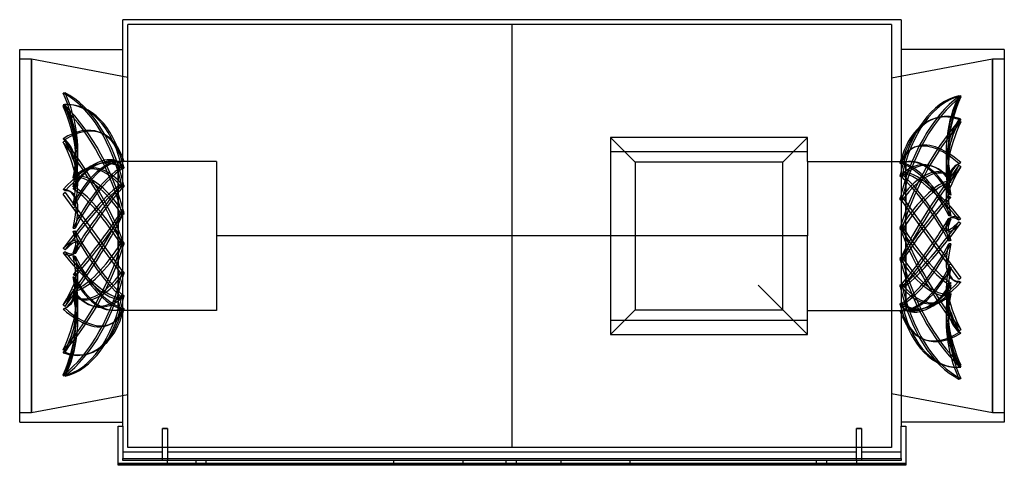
# Model space of a CAD drawing. Header units: millimetres. Extents: x -83 to 742, y -192 to 181.
import ezdxf

# ---------------------------------------------------------------- set-up
doc = ezdxf.new("R2010")
doc.units = ezdxf.units.MM
doc.layers.add('HIDDEN', color=7, linetype='Continuous')
doc.layers.add('THICK', color=7, linetype='Continuous')

msp = doc.modelspace()

# ---------------------------------------------------------------- linework, layer by layer
at = {"layer": 'HIDDEN'}
for p, q in [((8, 0), (8, 177)), ((330, 177), (8, 177)), ((330, 177), (330, 177)), ((330, 177), (330, 177)), ((330, 177), (330, 177)), ((330, 177), (330, 177)), ((330, 177), (330, 177)), ((330, 177), (330, 177)), ((330, 177), (330, 177)), ((330, 177), (330, 177)), ((330, 177), (330, 177)), ((330, 177), (330, 177)), ((330, 177), (330, 177)), ((330, 177), (330, 177)), ((330, 177), (330, 177)), ((330, 177), (330, 177)), ((330, 177), (330, 177)), ((330, 177), (330, 177)), ((330, 177), (330, 177)), ((330, 177), (330, 177)), ((330, 177), (330, 177)), ((330, 177), (330, 177)), ((330, 177), (330, 177)), ((330, 177), (330, 177)), ((330, 177), (330, 177)), ((330, 177), (330, 177)), ((330, 177), (330, 177)), ((330, 177), (330, 177)), ((330, 177), (330, 177)), ((330, 177), (330, 177)), ((330, 177), (330, 177)), ((330, 177), (330, 177)), ((330, 177), (330, 177)), ((330, 177), (330, 177)), ((330, 177), (330, 177)), ((330, 177), (330, 177)), ((330, 177), (330, 177)), ((330, 177), (330, 177)), ((330, 177), (330, 177)), ((330, 177), (330, 177)), ((330, 177), (330, 177)), ((330, 177), (330, 177)), ((330, 177), (330, 177)), ((330, 177), (330, 177)), ((330, 177), (330, 177)), ((330, 177), (330, 177)), ((330, 177), (330, 177)), ((330, 177), (330, 177)), ((330, 177), (330, 177)), ((330, 177), (330, 177)), ((330, 177), (330, 177)), ((330, 177), (330, 177)), ((330, 177), (330, 177)), ((330, 177), (330, 177)), ((330, 177), (330, 177)), ((330, 177), (330, 177)), ((330, 177), (330, 177)), ((330, 177), (330, 177)), ((330, 177), (330, 177)), ((330, 177), (330, 177)), ((330, 177), (330, 177)), ((330, 177), (330, 177)), ((330, 177), (330, 177)), ((330, 177), (330, 177)), ((330, 177), (330, 177)), ((330, 177), (330, 177)), ((330, 177), (330, 177)), ((330, 177), (330, 177)), ((330, 177), (330, 177)), ((330, 177), (330, 177)), ((330, 177), (330, 177)), ((330, 177), (330, 177)), ((330, 177), (330, 177)), ((330, 177), (330, 177)), ((330, 177), (330, 177)), ((330, 177), (330, 177)), ((330, 0), (330, 177)), ((330, 0), (330, 177)), ((648, 177), (330, 177)), ((648, 177), (648, 0)), ((-82.5, 148.2), (-72.5, 148.2)), ((-72.5, 148.2), (8, 132.98)), ((-72.5, -148.2), (-72.5, 148.2)), ((-72.5, 148.2), (-72.5, -148.2)), ((648, 132.22), (732.5, 148.2)), ((732.5, 148.2), (732.5, -148.2)), ((732.5, 148.2), (742.5, 148.2)), ((732.5, -148.2), (732.5, 148.2)), ((-44.47, 119.77), (-46.09, 119.41)), ((704.47, 117.32), (706.09, 117.2)), ((704.47, 116.98), (706.09, 116.39)), ((-44.47, 109.75), (-46.09, 109.87)), ((-44.47, 109.08), (-46.09, 108.29)), ((-39.43, 109.76), (-41.05, 109.89)), ((686.01, 98.88), (687.63, 99.24)), ((704.47, 97.38), (706.09, 97.74)), ((704.47, 96.41), (706.09, 95.46)), ((-14.56, 86.32), (-16.17, 86.91)), ((412.5, 82.5), (412.5, 70.81)), ((412.5, 82.5), (412.5, 82.5)), ((412.5, 82.5), (433.12, 61.87)), ((412.5, 82.5), (412.5, 82.5)), ((433.12, 61.87), (412.5, 82.5)), ((577.5, 82.5), (412.5, 82.5)), ((556.88, 61.87), (577.5, 82.5)), ((577.5, 82.5), (556.88, 61.87)), ((577.5, 82.5), (577.5, 82.5)), ((577.5, 82.5), (577.5, 82.5)), ((577.5, 70.81), (577.5, 82.5)), ((-44.47, 80.75), (-46.09, 81.34)), ((-44.47, 79.53), (-46.09, 78.46)), ((412.5, 70.81), (577.5, 70.81)), ((412.5, 70.81), (412.5, -70.81)), ((577.5, 62.4), (577.5, 70.81)), ((665.59, 73.39), (667.21, 74.17)), ((0.91, 61.23), (-0.7, 62.18)), ((0, 59.48), (0, 62.4)), ((2.04, 62.4), (0, 62.4)), ((0, 55.63), (0, 62.01)), ((0, 58.23), (0, 46.66)), ((3.77, 62.36), (3.53, 62.35)), ((3.77, 57.83), (3.53, 57.93)), ((4, 62.37), (3.77, 62.36)), ((4, 57.72), (3.77, 57.83)), ((4.24, 62.38), (4, 62.37)), ((4.48, 62.39), (4.24, 62.38)), ((4.72, 62.39), (4.48, 62.39)), ((82.5, 62.4), (4.52, 62.4)), ((4.96, 62.4), (4.72, 62.39)), ((82.5, 62.4), (82.5, 0)), ((433.12, 61.87), (433.12, 61.87)), ((556.88, 61.87), (433.12, 61.87)), ((433.12, 61.87), (433.12, -61.88)), ((556.88, 61.87), (433.12, 61.87)), ((433.12, 61.87), (433.12, 0)), ((556.88, 61.87), (556.88, 61.87)), ((556.88, -61.88), (556.88, 61.87)), ((556.88, 0), (556.88, 61.87)), ((577.5, 62.4), (577.5, 0)), ((577.5, 62.4), (660, 62.4)), ((655.04, 61.18), (655.28, 61.23)), ((655.04, 60.89), (655.28, 60.82)), ((655.28, 61.23), (655.52, 61.29)), ((655.28, 60.82), (655.52, 60.76)), ((655.52, 61.29), (655.76, 61.34)), ((655.52, 60.76), (655.76, 60.7)), ((655.76, 61.34), (656, 61.39)), ((655.76, 60.7), (656, 60.63)), ((656, 61.39), (656.23, 61.44)), ((656, 60.63), (656.23, 60.56)), ((656.23, 61.44), (656.47, 61.49)), ((656.23, 60.56), (656.47, 60.5)), ((660, 60.29), (660, 62.4)), ((660, 62.4), (660, 62.1)), ((660, 61.62), (660, 54.25)), ((660, 48.54), (660, 59.21)), ((704.01, 60.38), (705.63, 61.17)), ((704.47, 60.6), (706.09, 61.38)), ((704.47, 59.17), (706.09, 58.02)), ((-36.87, 49.49), (-36.56, 49.71)), ((-36.56, 49.71), (-36.25, 49.92)), ((-36.25, 49.92), (-35.94, 50.12)), ((-36.25, 49.41), (-35.94, 49.64)), ((0, 39.32), (0, 53.82)), ((3.77, 56.12), (3.53, 55.99)), ((4, 56.24), (3.77, 56.12)), ((4.24, 57.62), (4, 57.72)), ((4.24, 56.36), (4, 56.24)), ((4.48, 57.51), (4.24, 57.62)), ((4.48, 56.48), (4.24, 56.36)), ((4.72, 57.4), (4.48, 57.51)), ((4.72, 56.6), (4.48, 56.48)), ((4.96, 57.29), (4.72, 57.4)), ((4.96, 56.72), (4.72, 56.6)), ((655.04, 50.89), (655.28, 51.05)), ((655.04, 50.07), (655.28, 49.9)), ((655.28, 51.05), (655.52, 51.21)), ((655.28, 49.9), (655.52, 49.73)), ((655.52, 51.21), (655.76, 51.37)), ((655.52, 49.73), (655.76, 49.56)), ((655.76, 51.37), (656, 51.53)), ((655.76, 49.56), (656, 49.39)), ((656, 51.53), (656.23, 51.69)), ((656.23, 51.69), (656.47, 51.85)), ((660, 52.3), (660, 37.03)), ((696.25, 50.77), (695.94, 50.99)), ((696.56, 50.55), (696.25, 50.77)), ((696.87, 50.32), (696.56, 50.55)), ((697.18, 50.1), (696.87, 50.32)), ((697.48, 49.87), (697.18, 50.1)), ((697.79, 49.64), (697.48, 49.87)), ((-37.79, 48.84), (-37.48, 49.06)), ((-37.79, 48.27), (-37.48, 48.5)), ((-37.48, 49.06), (-37.18, 49.28)), ((-37.48, 48.5), (-37.18, 48.73)), ((-37.48, 41.14), (-37.18, 41.31)), ((-37.18, 49.28), (-36.87, 49.49)), ((-37.18, 48.73), (-36.87, 48.95)), ((-37.18, 41.31), (-36.87, 41.48)), ((-36.87, 48.95), (-36.56, 49.18)), ((-36.87, 41.48), (-36.56, 41.63)), ((-36.56, 49.18), (-36.25, 49.41)), ((-36.56, 41.63), (-36.25, 41.79)), ((-36.25, 41.79), (-35.94, 41.94)), ((0, 44.08), (0, 25.77)), ((3.77, 43.3), (3.53, 43.5)), ((4, 43.09), (3.77, 43.3)), ((4.24, 42.89), (4, 43.09)), ((4.48, 42.68), (4.24, 42.89)), ((4.72, 42.48), (4.48, 42.68)), ((4.96, 42.27), (4.72, 42.48)), ((656, 49.39), (656.23, 49.22)), ((656.23, 49.22), (656.47, 49.04)), ((660, 28.39), (660, 46.08)), ((696.25, 46.88), (695.94, 47.06)), ((696.25, 45.89), (695.94, 46.11)), ((696.56, 46.69), (696.25, 46.88)), ((696.56, 45.67), (696.25, 45.89)), ((696.87, 46.5), (696.56, 46.69)), ((696.87, 45.45), (696.56, 45.67)), ((697.18, 46.31), (696.87, 46.5)), ((697.18, 45.22), (696.87, 45.45)), ((697.48, 46.11), (697.18, 46.31)), ((697.48, 45), (697.18, 45.22)), ((697.79, 45.91), (697.48, 46.11)), ((697.79, 44.78), (697.48, 45)), ((-44.47, 37.79), (-46.09, 38.74)), ((-44.47, 36.23), (-46.09, 35.05)), ((3.53, -33.25), (-46.09, 35.05)), ((-44.47, 36.23), (4.96, -31.81)), ((-39.24, 36.59), (-40.86, 37.54)), ((-37.79, 40.97), (-37.48, 41.14)), ((-37.79, 39.35), (-37.65, 39.43)), ((-36.99, 39.88), (-37.68, 39.41)), ((-37.65, 39.43), (-37.52, 39.52)), ((-37.52, 39.52), (-37.39, 39.61)), ((-37.39, 39.61), (-37.25, 39.7)), ((-37.25, 39.7), (-37.12, 39.79)), ((-37.12, 39.79), (-36.99, 39.88)), ((-36.99, 39.88), (-36.81, 39.99)), ((-36.81, 39.99), (-36.64, 40.1)), ((-36.64, 40.1), (-36.47, 40.22)), ((-36.47, 40.22), (-36.29, 40.34)), ((-36.29, 40.34), (-36.12, 40.45)), ((-36.12, 40.45), (-35.94, 40.57)), ((0, 16.21), (0, 36.33)), ((3.77, 40.16), (3.53, 39.95)), ((4, 40.38), (3.77, 40.16)), ((4.24, 40.59), (4, 40.38)), ((4.48, 40.81), (4.24, 40.59)), ((4.72, 41.02), (4.48, 40.81)), ((4.96, 41.23), (4.72, 41.02)), ((656, 32.77), (656.23, 33.01)), ((656.23, 33.01), (656.47, 33.25)), ((656.47, 33.25), (706.09, -35.05)), ((660, 33.93), (660, 13.4)), ((694.26, 33.29), (695.88, 32.14)), ((696.25, 34.88), (695.94, 34.99)), ((696.25, 33.07), (695.94, 33.26)), ((696.56, 34.76), (696.25, 34.88)), ((696.56, 32.89), (696.25, 33.07)), ((696.87, 34.64), (696.56, 34.76)), ((697.18, 34.51), (696.87, 34.64)), ((697.48, 34.38), (697.18, 34.51)), ((697.79, 34.24), (697.48, 34.38)), ((-37.79, 26.02), (-37.48, 26.11)), ((-37.48, 26.11), (-37.18, 26.2)), ((-37.18, 26.2), (-36.87, 26.29)), ((-36.87, 26.29), (-36.56, 26.36)), ((-36.56, 26.36), (-36.25, 26.44)), ((-36.25, 26.44), (-35.94, 26.51)), ((655.04, 31.81), (655.28, 32.05)), ((704.47, -36.23), (655.04, 31.81)), ((655.04, 30.59), (655.28, 30.35)), ((655.28, 32.05), (655.52, 32.29)), ((655.28, 30.35), (655.52, 30.1)), ((655.52, 32.29), (655.76, 32.53)), ((655.52, 30.1), (655.76, 29.85)), ((655.76, 32.53), (656, 32.77)), ((655.76, 29.85), (656, 29.61)), ((656, 29.61), (656.23, 29.36)), ((656.23, 29.36), (656.47, 29.11)), ((660, 3.33), (660, 24.99)), ((696.87, 32.71), (696.56, 32.89)), ((697.18, 32.53), (696.87, 32.71)), ((697.48, 32.36), (697.18, 32.53)), ((697.79, 32.19), (697.48, 32.36)), ((-37.79, 23.62), (-37.48, 23.76)), ((-37.48, 23.76), (-37.18, 23.9)), ((-37.18, 23.9), (-36.87, 24.04)), ((-36.87, 24.04), (-36.56, 24.19)), ((-36.56, 24.19), (-36.25, 24.33)), ((-36.25, 24.33), (-35.94, 24.49)), ((-33.68, 21.37), (-35.3, 20.19)), ((0, 22.3), (0, 0.43)), ((3.77, 21.27), (3.53, 21.54)), ((3.77, 17.27), (3.53, 17)), ((4, 21.01), (3.77, 21.27)), ((4, 17.54), (3.77, 17.27)), ((4.24, 20.74), (4, 21.01)), ((4.24, 17.81), (4, 17.54)), ((4.48, 20.48), (4.24, 20.74)), ((4.48, 18.08), (4.24, 17.81)), ((4.72, 20.21), (4.48, 20.48)), ((4.72, 18.35), (4.48, 18.08)), ((4.96, 19.95), (4.72, 20.21)), ((4.96, 18.61), (4.72, 18.35)), ((696.25, 16.84), (695.94, 16.87)), ((696.56, 16.82), (696.25, 16.84)), ((696.87, 16.78), (696.56, 16.82)), ((697.18, 16.75), (696.87, 16.78)), ((697.48, 16.7), (697.18, 16.75)), ((697.79, 16.65), (697.48, 16.7)), ((0, 0), (0, 12.55)), ((655.76, 8.05), (656, 8.33)), ((656, 8.33), (656.23, 8.61)), ((656.23, 8.61), (656.47, 8.89)), ((660, 9.7), (660, 0)), ((696.25, 14.53), (695.94, 14.65)), ((696.07, 14.36), (697.68, 15.44)), ((696.56, 14.42), (696.25, 14.53)), ((696.87, 14.32), (696.56, 14.42)), ((697.18, 14.22), (696.87, 14.32)), ((697.48, 14.12), (697.18, 14.22)), ((697.79, 14.02), (697.48, 14.12)), ((704.47, 13.34), (706.09, 14.41)), ((704.47, 11.7), (706.09, 10.55)), ((-37.79, 6.56), (-37.48, 6.56)), ((-37.79, 3.81), (-37.48, 3.86)), ((-37.48, 6.56), (-37.18, 6.56)), ((-37.48, 3.86), (-37.18, 3.91)), ((-37.18, 6.56), (-36.87, 6.55)), ((-37.18, 3.91), (-36.87, 3.97)), ((-36.87, 6.55), (-36.56, 6.54)), ((-36.87, 3.97), (-36.56, 4.03)), ((-36.56, 6.54), (-36.25, 6.52)), ((-36.56, 4.03), (-36.25, 4.1)), ((-36.25, 6.52), (-35.94, 6.49)), ((-36.25, 4.1), (-35.94, 4.17)), ((0, -9.7), (0, 0)), ((82.5, 0), (82.5, -62.4)), ((330, 0), (82.5, 0)), ((330, 0), (82.5, 0)), ((330, 0), (330, 0)), ((330, 0), (330, 0)), ((330, 0), (330, 0)), ((577.5, 0), (330, 0)), ((577.5, 0), (330, 0)), ((433.12, 0), (433.12, -61.88)), ((556.88, -61.88), (556.88, 0)), ((648, 0), (648, -177)), ((655.04, 7.22), (655.28, 7.5)), ((655.04, 5.82), (655.28, 5.55)), ((655.28, 7.5), (655.52, 7.78)), ((655.28, 5.55), (655.52, 5.27)), ((655.52, 7.78), (655.76, 8.05)), ((655.52, 5.27), (655.76, 4.99)), ((655.76, 4.99), (656, 4.71)), ((656, 4.71), (656.23, 4.42)), ((656.23, 4.42), (656.47, 4.14)), ((660, 0), (660, -12.55)), ((694.26, 5.25), (695.88, 4.1)), ((-34.26, -5.25), (-35.88, -4.1)), ((0, -3.33), (0, -24.99)), ((3.77, -4.42), (3.53, -4.14)), ((4, -4.71), (3.77, -4.42)), ((4.24, -4.99), (4, -4.71)), ((4.24, -8.05), (4, -8.33)), ((4.48, -5.27), (4.24, -4.99)), ((4.48, -7.78), (4.24, -8.05)), ((4.72, -5.55), (4.48, -5.27)), ((4.72, -7.5), (4.48, -7.78)), ((4.96, -5.82), (4.72, -5.55)), ((4.96, -7.22), (4.72, -7.5)), ((8, -177), (8, 0)), ((330, -177), (330, 0)), ((330, -177), (330, 0)), ((577.5, -62.4), (577.5, 0)), ((660, -22.3), (660, -0.43)), ((696.25, -4.1), (695.94, -4.17)), ((696.25, -6.52), (695.94, -6.49)), ((696.56, -4.03), (696.25, -4.1)), ((696.56, -6.54), (696.25, -6.52)), ((696.87, -3.97), (696.56, -4.03)), ((696.87, -6.55), (696.56, -6.54)), ((697.18, -3.91), (696.87, -3.97)), ((697.18, -6.56), (696.87, -6.55)), ((697.48, -3.86), (697.18, -3.91)), ((697.48, -6.56), (697.18, -6.56)), ((697.79, -3.81), (697.48, -3.86)), ((697.79, -6.56), (697.48, -6.56)), ((-44.47, -11.7), (-46.09, -10.55)), ((-44.47, -13.34), (-46.09, -14.41)), ((-37.79, -14.02), (-37.48, -14.12)), ((-36.07, -14.36), (-37.68, -15.44)), ((-37.48, -14.12), (-37.18, -14.22)), ((-37.18, -14.22), (-36.87, -14.32)), ((-36.87, -14.32), (-36.56, -14.42)), ((-36.56, -14.42), (-36.25, -14.53)), ((-36.25, -14.53), (-35.94, -14.65)), ((0, -33.93), (0, -13.4)), ((3.77, -8.61), (3.53, -8.89)), ((4, -8.33), (3.77, -8.61)), ((660, -16.21), (660, -36.33)), ((-37.79, -16.65), (-37.48, -16.7)), ((-37.48, -16.7), (-37.18, -16.75)), ((-37.18, -16.75), (-36.87, -16.78)), ((-36.87, -16.78), (-36.56, -16.82)), ((-36.56, -16.82), (-36.25, -16.84)), ((-36.25, -16.84), (-35.94, -16.87)), ((655.04, -18.61), (655.28, -18.35)), ((655.04, -19.95), (655.28, -20.21)), ((655.28, -18.35), (655.52, -18.08)), ((655.28, -20.21), (655.52, -20.48)), ((655.52, -18.08), (655.76, -17.81)), ((655.52, -20.48), (655.76, -20.74)), ((655.76, -17.81), (656, -17.54)), ((655.76, -20.74), (656, -21.01)), ((656, -17.54), (656.23, -17.27)), ((656, -21.01), (656.23, -21.27)), ((656.23, -17.27), (656.47, -17)), ((656.23, -21.27), (656.47, -21.54)), ((693.68, -21.37), (695.3, -20.19)), ((696.25, -24.33), (695.94, -24.49)), ((696.56, -24.19), (696.25, -24.33)), ((696.87, -24.04), (696.56, -24.19)), ((697.18, -23.9), (696.87, -24.04)), ((697.48, -23.76), (697.18, -23.9)), ((697.79, -23.62), (697.48, -23.76)), ((-37.79, -32.19), (-37.48, -32.36)), ((-37.48, -32.36), (-37.18, -32.53)), ((-37.18, -32.53), (-36.87, -32.71)), ((-36.87, -32.71), (-36.56, -32.89)), ((-36.56, -32.89), (-36.25, -33.07)), ((-34.26, -33.29), (-35.88, -32.14)), ((0, -28.39), (0, -46.08)), ((3.77, -29.36), (3.53, -29.11)), ((4, -29.61), (3.77, -29.36)), ((4, -32.77), (3.77, -33.01)), ((4.24, -29.85), (4, -29.61)), ((4.24, -32.53), (4, -32.77)), ((4.48, -30.1), (4.24, -29.85)), ((4.48, -32.29), (4.24, -32.53)), ((4.72, -30.35), (4.48, -30.1)), ((4.72, -32.05), (4.48, -32.29)), ((4.96, -30.59), (4.72, -30.35)), ((4.96, -31.81), (4.72, -32.05)), ((660, -44.08), (660, -25.77)), ((696.25, -26.44), (695.94, -26.51)), ((696.56, -26.36), (696.25, -26.44)), ((696.87, -26.29), (696.56, -26.36)), ((697.18, -26.2), (696.87, -26.29)), ((697.48, -26.11), (697.18, -26.2)), ((697.79, -26.02), (697.48, -26.11)), ((-37.79, -34.24), (-37.48, -34.38)), ((-37.48, -34.38), (-37.18, -34.51)), ((-37.18, -34.51), (-36.87, -34.64)), ((-36.87, -34.64), (-36.56, -34.76)), ((-36.56, -34.76), (-36.25, -34.88)), ((-36.25, -33.07), (-35.94, -33.26)), ((-36.25, -34.88), (-35.94, -34.99)), ((0, -52.3), (0, -37.03)), ((3.77, -33.01), (3.53, -33.25)), ((577.5, -82.5), (536.25, -41.25)), ((655.04, -41.23), (655.28, -41.02)), ((655.28, -41.02), (655.52, -40.81)), ((655.52, -40.81), (655.76, -40.59)), ((655.76, -40.59), (656, -40.38)), ((656, -40.38), (656.23, -40.16)), ((656.23, -40.16), (656.47, -39.95)), ((660, -39.32), (660, -53.82)), ((696.12, -40.45), (695.94, -40.57)), ((696.29, -40.34), (696.12, -40.45)), ((696.47, -40.22), (696.29, -40.34)), ((696.64, -40.1), (696.47, -40.22)), ((696.81, -39.99), (696.64, -40.1)), ((696.99, -39.88), (696.81, -39.99)), ((696.99, -39.88), (697.68, -39.41)), ((697.12, -39.79), (696.99, -39.88)), ((697.25, -39.7), (697.12, -39.79)), ((697.48, -41.14), (697.18, -41.31)), ((697.39, -39.61), (697.25, -39.7)), ((697.52, -39.52), (697.39, -39.61)), ((697.79, -40.97), (697.48, -41.14)), ((697.65, -39.43), (697.52, -39.52)), ((697.79, -39.35), (697.65, -39.43)), ((699.24, -36.59), (700.86, -37.54)), ((704.47, -36.23), (706.09, -35.05)), ((704.47, -37.79), (706.09, -38.74)), ((-37.79, -44.78), (-37.48, -45)), ((-37.79, -45.91), (-37.48, -46.11)), ((-37.48, -45), (-37.18, -45.22)), ((-37.48, -46.11), (-37.18, -46.31)), ((-37.18, -45.22), (-36.87, -45.45)), ((-37.18, -46.31), (-36.87, -46.5)), ((-36.87, -45.45), (-36.56, -45.67)), ((-36.87, -46.5), (-36.56, -46.69)), ((-36.56, -45.67), (-36.25, -45.89)), ((-36.56, -46.69), (-36.25, -46.88)), ((-36.25, -45.89), (-35.94, -46.11)), ((-36.25, -46.88), (-35.94, -47.06)), ((0, -48.54), (0, -59.21)), ((3.77, -49.22), (3.53, -49.04)), ((4, -49.39), (3.77, -49.22)), ((4.24, -49.56), (4, -49.39)), ((655.04, -42.27), (655.28, -42.48)), ((655.28, -42.48), (655.52, -42.68)), ((655.52, -42.68), (655.76, -42.89)), ((655.76, -42.89), (656, -43.09)), ((656, -43.09), (656.23, -43.3)), ((656.23, -43.3), (656.47, -43.5)), ((660, -58.23), (660, -46.66)), ((696.25, -41.79), (695.94, -41.94)), ((696.25, -49.41), (695.94, -49.64)), ((696.56, -41.63), (696.25, -41.79)), ((696.56, -49.18), (696.25, -49.41)), ((696.87, -41.48), (696.56, -41.63)), ((696.87, -48.95), (696.56, -49.18)), ((696.87, -49.49), (696.56, -49.71)), ((697.18, -41.31), (696.87, -41.48)), ((697.18, -48.73), (696.87, -48.95)), ((697.18, -49.28), (696.87, -49.49)), ((697.48, -48.5), (697.18, -48.73)), ((697.48, -49.06), (697.18, -49.28)), ((697.79, -48.27), (697.48, -48.5)), ((697.79, -48.84), (697.48, -49.06)), ((-37.79, -49.64), (-37.48, -49.87)), ((-37.48, -49.87), (-37.18, -50.1)), ((-37.18, -50.1), (-36.87, -50.32)), ((-36.87, -50.32), (-36.56, -50.55)), ((-36.56, -50.55), (-36.25, -50.77)), ((-36.25, -50.77), (-35.94, -50.99)), ((0, -61.62), (0, -54.25)), ((3.77, -51.69), (3.53, -51.85)), ((4, -51.53), (3.77, -51.69)), ((4.24, -51.37), (4, -51.53)), ((4.48, -49.73), (4.24, -49.56)), ((4.48, -51.21), (4.24, -51.37)), ((4.72, -49.9), (4.48, -49.73)), ((4.72, -51.05), (4.48, -51.21)), ((4.96, -50.07), (4.72, -49.9)), ((4.96, -50.89), (4.72, -51.05)), ((655.04, -56.72), (655.28, -56.6)), ((655.04, -57.29), (655.28, -57.4)), ((655.28, -56.6), (655.52, -56.48)), ((655.28, -57.4), (655.52, -57.51)), ((655.52, -56.48), (655.76, -56.36)), ((655.52, -57.51), (655.76, -57.62)), ((655.76, -56.36), (656, -56.24)), ((655.76, -57.62), (656, -57.72)), ((656, -56.24), (656.23, -56.12)), ((656, -57.72), (656.23, -57.83)), ((656.23, -56.12), (656.47, -55.99)), ((660, -55.63), (660, -62.01)), ((696.25, -49.92), (695.94, -50.12)), ((696.56, -49.71), (696.25, -49.92)), ((-44.47, -59.17), (-46.09, -58.02)), ((-44.47, -60.6), (-46.09, -61.38)), ((-44.01, -60.38), (-45.63, -61.17)), ((0, -60.29), (0, -62.4)), ((0, -62.4), (0, -62.1)), ((82.5, -62.4), (0, -62.4)), ((3.77, -60.56), (3.53, -60.5)), ((3.77, -61.44), (3.53, -61.49)), ((4, -60.63), (3.77, -60.56)), ((4, -61.39), (3.77, -61.44)), ((4.24, -60.7), (4, -60.63)), ((4.24, -61.34), (4, -61.39)), ((4.48, -60.76), (4.24, -60.7)), ((4.48, -61.29), (4.24, -61.34)), ((4.72, -60.82), (4.48, -60.76)), ((4.72, -61.23), (4.48, -61.29)), ((4.96, -60.89), (4.72, -60.82)), ((4.96, -61.18), (4.72, -61.23)), ((433.12, -61.88), (412.5, -82.5)), ((412.5, -82.5), (433.12, -61.88)), ((433.12, -61.88), (556.88, -61.88)), ((433.12, -61.88), (433.12, -61.88)), ((433.12, -61.88), (556.88, -61.88)), ((556.88, -61.88), (556.88, -61.88)), ((556.88, -61.88), (577.5, -82.5)), ((577.5, -70.81), (577.5, -62.4)), ((577.5, -62.4), (655.48, -62.4)), ((655.04, -62.4), (655.28, -62.39)), ((655.28, -62.39), (655.52, -62.39)), ((655.52, -62.39), (655.76, -62.38)), ((655.76, -62.38), (656, -62.37)), ((656, -62.37), (656.23, -62.36)), ((656.23, -57.83), (656.47, -57.93)), ((656.23, -62.36), (656.47, -62.35)), ((657.96, -62.4), (660, -62.4)), ((659.09, -61.23), (660.7, -62.18)), ((660, -59.48), (660, -62.4)), ((-5.59, -73.39), (-7.21, -74.17)), ((577.5, -70.81), (412.5, -70.81)), ((412.5, -70.81), (412.5, -82.5)), ((577.5, -82.5), (577.5, -70.81)), ((412.5, -82.5), (577.5, -82.5)), ((412.5, -82.5), (412.5, -82.5)), ((412.5, -82.5), (412.5, -82.5)), ((577.5, -82.5), (577.5, -82.5)), ((577.5, -82.5), (577.5, -82.5)), ((704.47, -79.53), (706.09, -78.46)), ((704.47, -80.75), (706.09, -81.34)), ((674.56, -86.32), (676.17, -86.91)), ((-44.47, -96.41), (-46.09, -95.46)), ((-44.47, -97.38), (-46.09, -97.74)), ((-26.01, -98.88), (-27.63, -99.24)), ((699.43, -109.76), (701.05, -109.89)), ((704.47, -109.08), (706.09, -108.29)), ((704.47, -109.75), (706.09, -109.87)), ((-44.47, -116.98), (-46.09, -116.39)), ((-44.47, -117.32), (-46.09, -117.2)), ((704.47, -119.77), (706.09, -119.41)), ((8, -132.98), (-72.5, -148.2)), ((732.5, -148.2), (648, -132.22)), ((-72.5, -148.2), (-82.5, -148.2)), ((742.5, -148.2), (732.5, -148.2)), ((0, -159.12), (0, -159.12)), ((4, -159.12), (4, -159.12)), ((4, -159.12), (4, -159.12)), ((4, -159.12), (4, -159.12)), ((41.25, -161.1), (37.25, -161.1)), ((622.75, -161.1), (618.75, -161.1)), ((656, -159.12), (656, -159.12)), ((656, -159.12), (656, -159.12)), ((656, -159.12), (656, -159.12)), ((660, -159.12), (660, -159.12)), ((330, -177), (8, -177)), ((330, -177), (330, -177)), ((330, -177), (330, -177)), ((330, -177), (330, -177)), ((330, -177), (330, -177)), ((330, -177), (330, -177)), ((330, -177), (330, -177)), ((330, -177), (330, -177)), ((330, -177), (330, -177)), ((330, -177), (330, -177)), ((330, -177), (330, -177)), ((330, -177), (330, -177)), ((330, -177), (330, -177)), ((330, -177), (330, -177)), ((330, -177), (330, -177)), ((330, -177), (330, -177)), ((330, -177), (330, -177)), ((330, -177), (330, -177)), ((330, -177), (330, -177)), ((330, -177), (330, -177)), ((330, -177), (330, -177)), ((330, -177), (330, -177)), ((330, -177), (330, -177)), ((330, -177), (330, -177)), ((330, -177), (330, -177)), ((330, -177), (330, -177)), ((330, -177), (330, -177)), ((330, -177), (330, -177)), ((330, -177), (330, -177)), ((330, -177), (330, -177)), ((330, -177), (330, -177)), ((330, -177), (330, -177)), ((330, -177), (330, -177)), ((330, -177), (330, -177)), ((330, -177), (330, -177)), ((330, -177), (330, -177)), ((330, -177), (330, -177)), ((330, -177), (330, -177)), ((330, -177), (330, -177)), ((330, -177), (330, -177)), ((330, -177), (330, -177)), ((330, -177), (330, -177)), ((330, -177), (330, -177)), ((330, -177), (330, -177)), ((330, -177), (330, -177)), ((330, -177), (330, -177)), ((330, -177), (330, -177)), ((330, -177), (330, -177)), ((330, -177), (330, -177)), ((330, -177), (330, -177)), ((330, -177), (330, -177)), ((330, -177), (330, -177)), ((330, -177), (330, -177)), ((330, -177), (330, -177)), ((330, -177), (330, -177)), ((330, -177), (330, -177)), ((330, -177), (330, -177)), ((330, -177), (330, -177)), ((330, -177), (330, -177)), ((330, -177), (330, -177)), ((330, -177), (330, -177)), ((330, -177), (330, -177)), ((330, -177), (330, -177)), ((330, -177), (330, -177)), ((330, -177), (330, -177)), ((330, -177), (330, -177)), ((330, -177), (330, -177)), ((330, -177), (330, -177)), ((330, -177), (330, -177)), ((330, -177), (330, -177)), ((330, -177), (330, -177)), ((330, -177), (330, -177)), ((330, -177), (330, -177)), ((330, -177), (330, -177)), ((330, -177), (330, -177)), ((648, -177), (330, -177)), ((4, -188), (4, -186.37)), ((4, -188), (4, -188)), ((656, -188), (4, -188)), ((37.25, -188), (37.25, -186.37)), ((37.25, -188), (37.25, -188)), ((41.25, -186.37), (41.25, -188)), ((41.25, -188), (41.25, -188)), ((41.25, -192), (41.25, -188)), ((41.25, -188), (41.25, -188)), ((65.25, -192), (65.25, -188)), ((65.25, -192), (65.25, -188)), ((73.75, -192), (73.75, -188)), ((73.75, -192), (73.75, -188)), ((231, -188.67), (231, -188)), ((231, -189.33), (231, -188.67)), ((231, -190), (231, -189.33)), ((288.75, -188), (288.75, -188)), ((288.75, -188), (288.75, -188)), ((288.75, -188), (288.75, -192)), ((325.25, -192), (325.25, -188)), ((325.25, -192), (325.25, -188)), ((333.75, -192), (333.75, -188)), ((333.75, -192), (333.75, -188)), ((371.25, -188), (371.25, -188)), ((371.25, -188), (371.25, -188)), ((371.25, -192), (371.25, -188)), ((429, -188.67), (429, -188)), ((429, -189.33), (429, -188.67)), ((429, -190), (429, -189.33)), ((585.25, -192), (585.25, -188)), ((585.25, -192), (585.25, -188)), ((593.75, -192), (593.75, -188)), ((593.75, -192), (593.75, -188)), ((618.75, -188), (618.75, -186.37)), ((618.75, -188), (618.75, -188)), ((618.75, -188), (618.75, -192)), ((618.75, -188), (618.75, -188)), ((622.75, -186.37), (622.75, -188)), ((622.75, -188), (622.75, -188)), ((656, -186.37), (656, -188)), ((656, -188), (656, -188)), ((0, -190.37), (660, -190.37)), ((0, -192), (0, -192)), ((41.25, -192), (41.25, -192)), ((231, -190.67), (231, -190)), ((231, -191.33), (231, -190.67)), ((231, -192), (231, -191.33)), ((288.75, -192), (288.75, -192)), ((288.75, -192), (288.75, -192)), ((371.25, -192), (371.25, -192)), ((371.25, -192), (371.25, -192)), ((429, -190.67), (429, -190)), ((429, -191.33), (429, -190.67)), ((429, -192), (429, -191.33)), ((618.75, -192), (618.75, -192)), ((660, -192), (660, -192))]:
    msp.add_line(p, q, dxfattribs=at)
for centre, start, end in [((0, 0), 104.89837, 119.14268), ((0, 0), 89.99998, 102.51871), ((660, 0), 284.89835, 299.14266), ((660, 0), 270.00002, 282.51875)]:
    msp.add_arc(centre, 62.4, start, end, dxfattribs=at)
for centre, major_axis, ratio, start_param, end_param in [((-75.64, 87.52), (15.04, -66.97), 0.559017, 0.835648, 1.937855), ((-48.13, 31.32), (-20.5, 91.33), 0.559017, -1.601724, -0.419003), ((-46.52, 31.68), (20.5, -91.33), 0.559017, 1.549897, 2.72259), ((-74.02, 87.89), (-15.04, 66.97), 0.559017, -2.289443, -1.203738), ((706.52, 24.59), (7.09, 93.33), 0.584565, 0.166291, 1.338984), ((706.52, 37.38), (31.96, 87.97), 0.509037, 0.656923, 1.829616), ((708.13, 24.47), (-7.09, -93.33), 0.584565, -2.975302, -1.792581), ((708.13, 36.79), (-31.96, -87.97), 0.509037, -2.48467, -1.301949), ((734.02, 75.09), (-5.2, -68.44), 0.584565, -2.190567, -1.104862), ((734.02, 96.84), (-23.44, -64.51), 0.509037, -1.699935, -0.61423), ((735.64, 74.97), (5.2, 68.44), 0.584565, 0.951025, 2.053233), ((735.64, 96.25), (23.44, 64.51), 0.509037, 1.441657, 2.543865), ((-48.13, 16.55), (7.09, 93.33), 0.584565, -0.000006, 0.092094), ((-75.64, 59.14), (-5.2, -68.44), 0.584565, 1.346745, 2.448952), ((-75.64, 100.78), (30.01, -61.73), 0.43681, 0.378744, 1.480952), ((-48.13, 40.66), (-40.92, 84.18), 0.43681, -2.058627, -0.875906), ((-46.52, 16.43), (-7.09, -93.33), 0.584565, 3.141587, 3.233687), ((-74.02, 59.02), (5.2, 68.44), 0.584565, -1.778346, -0.692641), ((-46.52, 41.45), (40.92, -84.18), 0.43681, 1.092993, 2.265686), ((-74.02, 101.56), (-30.01, 61.73), 0.43681, -2.746347, -1.660641), ((-48.13, 16.55), (7.09, 93.33), 0.584565, -1.090627, -0.000006), ((-46.52, 16.43), (-7.09, -93.33), 0.584565, 2.060994, 3.141587), ((708.13, 7.92), (20.5, -91.33), 0.559017, 3.141588, 3.979507), ((706.52, 7.55), (-20.5, 91.33), 0.559017, -0.344806, -0.000006), ((708.13, 7.92), (20.5, -91.33), 0.559017, 2.796786, 3.141588), ((706.52, 7.55), (-20.5, 91.33), 0.559017, -0.000006, 0.827887), ((706.52, 43.71), (47.43, 80.69), 0.345492, 1.076505, 2.249198), ((708.13, 42.75), (-47.43, -80.69), 0.345492, -2.065088, -0.882367), ((734.02, 40.36), (15.04, -66.97), 0.559017, -2.701664, -1.615959), ((734.02, 101.84), (-34.78, -59.17), 0.345492, -1.280353, -0.194647), ((735.64, 40.72), (-15.04, 66.97), 0.559017, 0.439928, 1.542136), ((735.64, 100.89), (34.78, 59.17), 0.345492, 1.86124, 2.963447), ((-48.13, -1.07), (31.96, 87.97), 0.509037, 0.000005, 0.582726), ((-46.52, -1.66), (-31.96, -87.97), 0.509037, -3.14159, -2.558866), ((-48.13, -1.07), (31.96, 87.97), 0.509037, -0.599995, 0.000005), ((-46.52, -1.66), (-31.96, -87.97), 0.509037, 2.551626, 3.141595), ((-75.64, 20.53), (-23.44, -64.51), 0.509037, 1.837377, 2.939584), ((-75.64, 96.6), (37.96, -57.19), 0.239074, 0.000004, 1.094694), ((-48.13, 42.98), (-51.76, 77.99), 0.239074, -2.444885, -1.262164), ((-74.02, 19.94), (23.44, 64.51), 0.509037, -1.287714, -0.202008), ((-46.52, 44.05), (51.76, -77.99), 0.239074, 0.706735, 1.879429), ((-74.02, 97.68), (-37.96, 57.19), 0.239074, -3.132604, -2.046899), ((706.52, -10.79), (-40.92, 84.18), 0.43681, -0.80171, -0.000003), ((708.13, -10.01), (40.92, -84.18), 0.43681, 2.339883, 3.141587), ((-48.13, -18.51), (47.43, 80.69), 0.345492, 0.000002, 1.002308), ((-46.52, -19.46), (-47.43, -80.69), 0.345492, -3.141588, -2.139284), ((706.52, -10.79), (-40.92, 84.18), 0.43681, -0.000003, 0.370983), ((708.13, -10.01), (40.92, -84.18), 0.43681, 3.141587, 3.522604), ((-13.5, 4.9), (20.53, 56.51), 0.509037, 0.22791, 1.377486), ((-13.5, 1.03), (4.55, 59.96), 0.584565, 0.166809, 0.886854), ((-13.5, -3.03), (-13.17, 58.67), 0.559017, -0.773819, 0.375757), ((-11.88, 4.32), (-20.71, -57), 0.509037, -2.861566, -1.780774), ((-11.88, 0.9), (-4.59, -60.47), 0.584565, -2.974025, -2.271406), ((-11.88, -2.67), (13.29, -59.17), 0.559017, 2.41989, 3.304307), ((-13.5, 1.03), (4.55, 59.96), 0.584565, -0.262722, 0.166809), ((-11.88, 0.9), (-4.59, -60.47), 0.584565, 2.930987, 3.30916), ((-48.13, -18.51), (47.43, 80.69), 0.345492, -0.180413, 0.000002), ((-20.62, 0), (-32.57, -60.01), 0.525577, -2.863707, -2.812411), ((-18.15, 0), (-32.57, -60.01), 0.525577, -2.863708, -2.752072), ((-18.15, 0), (-9.73, -62.01), 0.714054, 2.823039, 2.945919), ((-20.62, 0), (-9.73, -62.01), 0.714054, 2.795992, 2.88558), ((-20.62, 0), (-41.31, -61.11), 0.305615, -2.557267, -2.46768), ((-46.52, -19.46), (-47.43, -80.69), 0.345492, 2.971208, 3.141598), ((-20.62, 0), (-32.57, -60.01), 0.525577, -2.901998, -2.863707), ((-18.15, 0), (-32.57, -60.01), 0.525577, -2.874952, -2.863708), ((678.15, 0), (-24.17, 60.49), 0.634095, -0.15036, -0.02748), ((678.15, 0), (-37.82, 60.4), 0.413937, -0.574657, -0.451777), ((706.52, 42.47), (54.22, 76.3), 0.122207, 1.437598, 2.610291), ((680.62, 0), (-24.17, 60.49), 0.634095, -0.090021, -0.000433), ((680.62, 0), (-37.82, 60.4), 0.413937, -0.514318, -0.42473), ((708.13, 41.32), (-54.22, -76.3), 0.122207, -1.703994, -0.521273), ((673.5, 3.03), (13.17, -58.67), 0.559017, 2.002027, 3.151603), ((671.88, 2.67), (-13.29, 59.17), 0.559017, -1.122898, -0.042107), ((671.88, -0.9), (4.59, 60.47), 0.584565, -0.611802, 0.46899), ((673.5, -1.03), (-4.55, -59.96), 0.584565, 2.513124, 3.6627), ((673.5, 6.56), (26.29, -54.08), 0.43681, 1.545123, 2.694699), ((671.88, 5.78), (-26.52, 54.54), 0.43681, -1.579802, -0.49901), ((734.02, -1.35), (30.01, -61.73), 0.43681, -3.141588, -2.072862), ((734.02, 89.24), (-39.76, -55.95), 0.122207, -0.91926, -0.000001), ((735.64, -0.56), (-30.01, 61.73), 0.43681, 0.000005, 1.085232), ((735.64, 88.09), (39.76, 55.95), 0.122207, 2.222333, 3.141596), ((734.02, -1.35), (30.01, -61.73), 0.43681, 3.124617, 3.141598), ((735.64, -0.56), (-30.01, 61.73), 0.43681, -0.016975, 0.000005), ((-13.5, 7.93), (30.47, 51.84), 0.345492, 0.647492, 1.797068), ((-13.5, -6.56), (-26.29, 54.08), 0.43681, -1.230723, -0.081147), ((-11.88, -2.67), (13.29, -59.17), 0.559017, -2.978878, -2.782503), ((-11.88, 6.98), (-30.73, -52.28), 0.345492, -2.441984, -1.361192), ((-11.88, -5.78), (26.52, -54.54), 0.43681, 1.962986, 3.043778), ((-18.15, 0), (-41.31, -61.11), 0.305615, -2.53022, -2.40734), ((706.52, -27.27), (-51.76, 77.99), 0.239074, -1.187968, -0.015274), ((678.15, 0), (-9.73, -62.01), 0.714054, -2.513349, -2.390469), ((678.15, 0), (-43.6, 61.78), 0.201248, -0.881036, -0.758155), ((708.13, -26.2), (51.76, -77.99), 0.239074, 1.953625, 3.136346), ((680.62, 0), (-9.73, -62.01), 0.714054, -2.45301, -2.363422), ((680.62, 0), (-43.6, 61.78), 0.201248, -0.820696, -0.731109), ((671.88, -4.32), (20.71, 57), 0.509037, -0.121169, 0.959623), ((673.5, -4.9), (-20.53, -56.51), 0.509037, 3.003756, 4.153332), ((-48.13, -32.75), (54.22, 76.3), 0.122207, 0.180681, 1.363402), ((-46.52, -33.9), (-54.22, -76.3), 0.122207, -2.950884, -1.778191), ((-18.15, 0), (-24.17, 60.49), 0.634095, -1.097158, -0.974278), ((-20.62, 0), (-24.17, 60.49), 0.634095, -1.124205, -1.034617), ((-20.62, 0), (-44.91, -62.24), 0.099854, -2.270196, -2.180609), ((-18.15, 0), (-44.91, -62.24), 0.099854, -2.24315, -2.12027), ((673.5, 8.96), (33.25, -50.1), 0.239074, 1.158865, 2.308441), ((671.88, -6.98), (30.73, 52.28), 0.345492, 0.298413, 1.379205), ((671.88, 7.89), (-33.54, 50.53), 0.239074, -1.96606, -0.885268), ((673.5, -7.93), (-30.47, -51.84), 0.345492, -2.859847, -1.710272), ((-75.64, -21.63), (-34.78, -59.17), 0.345492, 3.141588, 3.359166), ((-74.02, -22.58), (34.78, 59.17), 0.345492, -0.000005, 0.217574), ((-75.64, -21.63), (-34.78, -59.17), 0.345492, 2.256959, 3.141588), ((-74.02, -22.58), (34.78, 59.17), 0.345492, -0.868132, -0.000005), ((-75.64, 96.6), (37.96, -57.19), 0.239074, -0.007513, 0.000004), ((-13.5, -8.96), (-33.25, 50.1), 0.239074, -1.61698, -0.467404), ((-11.88, -7.89), (33.54, -50.53), 0.239074, 1.576729, 2.657521), ((-13.5, 9.59), (34.83, 49.01), 0.122207, 1.008586, 1.853689), ((-11.88, 8.44), (-35.13, -49.44), 0.122207, -2.080891, -1.313173), ((678.15, 0), (-32.57, -60.01), 0.525577, -1.928154, -1.805274), ((680.62, 0), (-32.57, -60.01), 0.525577, -1.867815, -1.778227), ((671.88, -8.44), (35.13, 49.44), 0.122207, 0.659506, 1.486435), ((734.02, 89.24), (-39.76, -55.95), 0.122207, -0.000001, 0.166446), ((-18.15, 0), (-37.82, 60.4), 0.413937, -1.521455, -1.398575), ((673.5, -9.59), (-34.83, -49.01), 0.122207, -2.498754, -1.680427), ((735.64, 88.09), (39.76, 55.95), 0.122207, -3.141589, -2.958645), ((-48.13, -41.32), (54.22, 76.3), 0.122207, -1.703994, -0.521273), ((-46.52, -42.47), (-54.22, -76.3), 0.122207, 1.437598, 2.610291), ((-20.62, 0), (-37.82, 60.4), 0.413937, -1.548502, -1.458914), ((-20.62, 0), (44.91, 62.24), 0.099854, -1.236013, -1.146425), ((-18.15, 0), (44.91, 62.24), 0.099854, -1.296352, -1.173472), ((735.64, -41.75), (-37.96, 57.19), 0.239074, -0.403233, -0.000005), ((-13.5, 9.59), (34.83, 49.01), 0.122207, -1.680427, -1.349178), ((-11.88, 8.44), (-35.13, -49.44), 0.122207, 1.486435, 1.740298), ((678.15, 0), (-41.31, -61.11), 0.305615, -1.583423, -1.460543), ((706.52, 33.9), (54.22, 76.3), 0.122207, -2.950884, -1.778191), ((708.13, 32.75), (-54.22, -76.3), 0.122207, 0.180681, 1.363402), ((680.62, 0), (-41.31, -61.11), 0.305615, -1.523083, -1.433496), ((680.62, 0), (43.6, -61.78), 0.201248, -1.85488, -1.765292), ((708.13, -42.98), (51.76, -77.99), 0.239074, -2.444885, -1.262164), ((671.88, -8.44), (35.13, 49.44), 0.122207, -1.313173, -1.000099), ((673.5, -9.59), (-34.83, -49.01), 0.122207, 1.853689, 2.158161), ((734.02, -42.83), (37.96, -57.19), 0.239074, 3.14159, 3.824065), ((734.02, 61.2), (-39.76, -55.95), 0.122207, -0.507039, 0.000001), ((734.02, 61.2), (-39.76, -55.95), 0.122207, 0.000001, 0.578667), ((735.64, -41.75), (-37.96, 57.19), 0.239074, -0.000005, 0.698974), ((735.64, 60.05), (39.76, 55.95), 0.122207, 2.618053, 3.14159), ((735.64, 60.05), (39.76, 55.95), 0.122207, 3.14159, 3.72026), ((734.02, -42.83), (37.96, -57.19), 0.239074, 2.73836, 3.14159), ((-13.5, -8.96), (-33.25, 50.1), 0.239074, 1.158865, 2.308441), ((-75.64, 41.75), (37.96, -57.19), 0.239074, -0.000005, 0.698974), ((-74.02, 42.83), (-37.96, 57.19), 0.239074, 3.14159, 3.824065), ((-11.88, -7.89), (33.54, -50.53), 0.239074, -1.96606, -0.885268), ((-18.15, 0), (-43.6, 61.78), 0.201248, -1.711873, -1.704953), ((678.15, 0), (43.6, -61.78), 0.201248, -1.827833, -1.711873), ((706.52, -44.05), (-51.76, 77.99), 0.239074, 0.706735, 1.879429), ((673.5, 8.96), (33.25, -50.1), 0.239074, -1.61698, -0.467404), ((673.5, -9.59), (-34.83, -49.01), 0.122207, 1.008586, 1.853689), ((671.88, -8.44), (35.13, 49.44), 0.122207, 1.486435, 1.740298), ((-75.64, -60.05), (-39.76, -55.95), 0.122207, 3.14159, 3.72026), ((-48.13, -42.75), (47.43, 80.69), 0.345492, -2.065088, -0.882367), ((-74.02, -61.2), (39.76, 55.95), 0.122207, 0.000001, 0.578667), ((-46.52, -43.71), (-47.43, -80.69), 0.345492, 1.076505, 2.249198), ((-13.5, 9.59), (34.83, 49.01), 0.122207, 1.853689, 2.158161), ((-13.5, 9.59), (34.83, 49.01), 0.122207, -2.498754, -1.680427), ((-75.64, -60.05), (-39.76, -55.95), 0.122207, 2.618053, 3.14159), ((-11.88, 8.44), (-35.13, -49.44), 0.122207, 0.659506, 1.486435), ((-11.88, 8.44), (-35.13, -49.44), 0.122207, -1.313173, -1.000099), ((-74.02, -61.2), (39.76, 55.95), 0.122207, -0.507039, 0.000001), ((-20.62, 0), (-43.6, 61.78), 0.201248, -1.85488, -1.765292), ((-20.62, 0), (41.31, 61.11), 0.305615, -1.523083, -1.433496), ((-18.15, 0), (41.31, 61.11), 0.305615, -1.583423, -1.460543), ((-18.15, 0), (-43.6, 61.78), 0.201248, -1.827833, -1.711873), ((678.15, 0), (43.6, -61.78), 0.201248, -1.711873, -1.704953), ((673.5, -9.59), (-34.83, -49.01), 0.122207, -1.680427, -1.349178), ((671.88, -8.44), (35.13, 49.44), 0.122207, -2.080891, -1.313173), ((671.88, 7.89), (-33.54, 50.53), 0.239074, 1.576729, 2.657521), ((671.88, -6.98), (30.73, 52.28), 0.345492, -2.441984, -1.361192), ((673.5, -7.93), (-30.47, -51.84), 0.345492, 0.647492, 1.797068), ((734.02, 22.58), (-34.78, -59.17), 0.345492, -0.868132, -0.000005), ((735.64, 21.63), (34.78, 59.17), 0.345492, 2.256959, 3.141588), ((-75.64, 41.75), (37.96, -57.19), 0.239074, -0.403233, -0.000005), ((-48.13, 26.2), (-51.76, 77.99), 0.239074, 1.953625, 3.136346), ((-46.52, 27.27), (51.76, -77.99), 0.239074, -1.187968, -0.015274), ((-74.02, 42.83), (-37.96, 57.19), 0.239074, 2.73836, 3.14159), ((-13.5, 7.93), (30.47, 51.84), 0.345492, -2.859847, -1.710272), ((-11.88, 6.98), (-30.73, -52.28), 0.345492, 0.298413, 1.379205), ((678.15, 0), (-44.91, -62.24), 0.099854, -1.296352, -1.173472), ((680.62, 0), (-44.91, -62.24), 0.099854, -1.236013, -1.146425), ((-75.64, 0.56), (30.01, -61.73), 0.43681, 0.000005, 1.085232), ((-74.02, 1.35), (-30.01, 61.73), 0.43681, -3.141588, -2.072862), ((-13.5, -6.56), (-26.29, 54.08), 0.43681, 1.545123, 2.694699), ((-11.88, -5.78), (26.52, -54.54), 0.43681, -1.579802, -0.49901), ((706.52, -41.45), (-40.92, 84.18), 0.43681, 1.092993, 2.265686), ((678.15, 0), (37.82, -60.4), 0.413937, -1.521455, -1.398575), ((680.62, 0), (37.82, -60.4), 0.413937, -1.548502, -1.458914), ((708.13, -40.66), (40.92, -84.18), 0.43681, -2.058627, -0.875906), ((673.5, 6.56), (26.29, -54.08), 0.43681, -1.230723, -0.081147), ((-48.13, -36.79), (31.96, 87.97), 0.509037, -2.48467, -1.301949), ((-75.64, -88.09), (-39.76, -55.95), 0.122207, 2.222333, 3.141596), ((-46.52, -37.38), (-31.96, -87.97), 0.509037, 0.656923, 1.829616), ((-75.64, -88.09), (-39.76, -55.95), 0.122207, -3.141589, -2.958645), ((-20.62, 0), (32.57, 60.01), 0.525577, -1.867815, -1.778227), ((-18.15, 0), (32.57, 60.01), 0.525577, -1.928154, -1.805274), ((671.88, 5.78), (-26.52, 54.54), 0.43681, 1.962986, 3.043778), ((673.5, -4.9), (-20.53, -56.51), 0.509037, 0.22791, 1.377486), ((671.88, -4.32), (20.71, 57), 0.509037, -2.861566, -1.780774), ((734.02, -19.94), (-23.44, -64.51), 0.509037, -1.287714, -0.202008), ((735.64, -20.53), (23.44, 64.51), 0.509037, 1.837377, 2.939584), ((-75.64, -40.72), (15.04, -66.97), 0.559017, 0.439928, 1.542136), ((-74.02, -89.24), (39.76, 55.95), 0.122207, -0.91926, -0.000001), ((-74.02, -40.36), (-15.04, 66.97), 0.559017, -2.701664, -1.615959), ((-13.5, 4.9), (20.53, 56.51), 0.509037, 3.003756, 4.153332), ((-13.5, -3.03), (-13.17, 58.67), 0.559017, 2.002027, 3.151603), ((-74.02, -89.24), (39.76, 55.95), 0.122207, -0.000001, 0.166446), ((-11.88, -2.67), (13.29, -59.17), 0.559017, -1.122898, -0.042107), ((-11.88, 4.32), (-20.71, -57), 0.509037, -0.121169, 0.959623), ((678.15, 0), (44.91, 62.24), 0.099854, -2.24315, -2.12027), ((706.52, -31.68), (-20.5, 91.33), 0.559017, 1.549897, 2.72259), ((678.15, 0), (24.17, -60.49), 0.634095, -1.097158, -0.974278), ((680.62, 0), (44.91, 62.24), 0.099854, -2.270196, -2.180609), ((680.62, 0), (24.17, -60.49), 0.634095, -1.124205, -1.034617), ((708.13, -31.32), (20.5, -91.33), 0.559017, -1.601724, -0.419003), ((706.52, 19.46), (47.43, 80.69), 0.345492, -3.141588, -2.139284), ((708.13, 18.51), (-47.43, -80.69), 0.345492, 0.000002, 1.002308), ((673.5, -1.03), (-4.55, -59.96), 0.584565, 0.166809, 0.886854), ((734.02, -97.68), (37.96, -57.19), 0.239074, -3.132604, -2.046899), ((735.64, -59.14), (5.2, 68.44), 0.584565, 1.346745, 2.448952), ((735.64, -96.6), (-37.96, 57.19), 0.239074, 0.000004, 1.094694), ((735.64, -96.6), (-37.96, 57.19), 0.239074, -0.007513, 0.000004), ((734.02, 22.58), (-34.78, -59.17), 0.345492, -0.000005, 0.217574), ((735.64, 21.63), (34.78, 59.17), 0.345492, 3.141588, 3.359166), ((-75.64, -100.89), (-34.78, -59.17), 0.345492, 1.86124, 2.963447), ((-75.64, -74.97), (-5.2, -68.44), 0.584565, 0.951025, 2.053233), ((-48.13, -24.47), (7.09, 93.33), 0.584565, -2.975302, -1.792581), ((-74.02, -101.84), (34.78, 59.17), 0.345492, -1.280353, -0.194647), ((-74.02, -75.09), (5.2, 68.44), 0.584565, -2.190567, -1.104862), ((-13.5, 1.03), (4.55, 59.96), 0.584565, 2.513124, 3.6627), ((-11.88, 0.9), (-4.59, -60.47), 0.584565, -0.611802, 0.46899), ((-18.15, 0), (43.6, -61.78), 0.201248, -0.881036, -0.758155), ((-20.62, 0), (43.6, -61.78), 0.201248, -0.820696, -0.731109), ((-20.62, 0), (9.73, 62.01), 0.714054, -2.45301, -2.363422), ((673.5, 3.03), (13.17, -58.67), 0.559017, -0.773819, 0.375757), ((671.88, 2.67), (-13.29, 59.17), 0.559017, 2.41989, 3.304307), ((671.88, -0.9), (4.59, 60.47), 0.584565, -2.974025, -2.271406), ((734.02, -59.02), (-5.2, -68.44), 0.584565, -1.778346, -0.692641), ((735.64, -100.78), (-30.01, 61.73), 0.43681, 0.378744, 1.480952), ((735.64, -87.52), (-15.04, 66.97), 0.559017, 0.835648, 1.937855), ((-75.64, -96.25), (-23.44, -64.51), 0.509037, 1.441657, 2.543865), ((-46.52, -24.59), (-7.09, -93.33), 0.584565, 0.166291, 1.338984), ((-74.02, -96.84), (23.44, 64.51), 0.509037, -1.699935, -0.61423), ((-18.15, 0), (9.73, 62.01), 0.714054, -2.513349, -2.390469), ((678.15, 0), (41.31, 61.11), 0.305615, -2.53022, -2.40734), ((706.52, -16.43), (7.09, 93.33), 0.584565, 2.060994, 3.141587), ((678.15, 0), (9.73, 62.01), 0.714054, 2.823039, 2.945919), ((706.52, 19.46), (47.43, 80.69), 0.345492, 2.971208, 3.141598), ((680.62, 0), (41.31, 61.11), 0.305615, -2.557267, -2.46768), ((680.62, 0), (9.73, 62.01), 0.714054, 2.795992, 2.88558), ((708.13, -16.55), (-7.09, -93.33), 0.584565, -1.090627, -0.000006), ((671.88, 2.67), (-13.29, 59.17), 0.559017, -2.978878, -2.782503), ((734.02, -101.56), (30.01, -61.73), 0.43681, -2.746347, -1.660641), ((734.02, -87.89), (15.04, -66.97), 0.559017, -2.289443, -1.203738), ((-75.64, 0.56), (30.01, -61.73), 0.43681, -0.016975, 0.000005), ((-48.13, 10.01), (-40.92, 84.18), 0.43681, 2.339883, 3.141587), ((-74.02, 1.35), (-30.01, 61.73), 0.43681, 3.124617, 3.141598), ((-46.52, 10.79), (40.92, -84.18), 0.43681, -0.80171, -0.000003), ((-48.13, -7.92), (-20.5, 91.33), 0.559017, 3.141588, 3.979507), ((-46.52, -7.55), (20.5, -91.33), 0.559017, -0.000006, 0.827887), ((-48.13, 10.01), (-40.92, 84.18), 0.43681, 3.141587, 3.522604), ((-46.52, 10.79), (40.92, -84.18), 0.43681, -0.000003, 0.370983), ((-18.15, 0), (37.82, -60.4), 0.413937, -0.574657, -0.451777), ((-20.62, 0), (37.82, -60.4), 0.413937, -0.514318, -0.42473), ((-20.62, 0), (24.17, -60.49), 0.634095, -0.090021, -0.000433), ((-18.15, 0), (24.17, -60.49), 0.634095, -0.15036, -0.02748), ((706.52, 1.66), (31.96, 87.97), 0.509037, 2.551626, 3.141595), ((678.15, 0), (32.57, 60.01), 0.525577, -2.874952, -2.863708), ((678.15, 0), (32.57, 60.01), 0.525577, -2.863708, -2.752072), ((708.13, 18.51), (-47.43, -80.69), 0.345492, -0.180413, 0.000002), ((680.62, 0), (32.57, 60.01), 0.525577, -2.901998, -2.863707), ((708.13, 1.07), (-31.96, -87.97), 0.509037, -0.599995, 0.000005), ((680.62, 0), (32.57, 60.01), 0.525577, -2.863707, -2.812411), ((673.5, -1.03), (-4.55, -59.96), 0.584565, -0.262722, 0.166809), ((671.88, -0.9), (4.59, 60.47), 0.584565, 2.930987, 3.30916), ((706.52, 1.66), (31.96, 87.97), 0.509037, -3.14159, -2.558866), ((708.13, 1.07), (-31.96, -87.97), 0.509037, 0.000005, 0.582726), ((-48.13, -7.92), (-20.5, 91.33), 0.559017, 2.796786, 3.141588), ((-46.52, -7.55), (20.5, -91.33), 0.559017, -0.344806, -0.000006), ((706.52, -16.43), (7.09, 93.33), 0.584565, 3.141587, 3.233687), ((708.13, -16.55), (-7.09, -93.33), 0.584565, -0.000006, 0.092094)]:
    msp.add_ellipse(centre, major_axis=major_axis, ratio=ratio, start_param=start_param, end_param=end_param, dxfattribs=at)
at = {"layer": 'THICK'}
for p, q in [((4, 0), (4, 181)), ((656, 181), (4, 181)), ((656, 181), (656, 0)), ((-82.5, 0), (-82.5, 156)), ((-82.5, 156), (4, 156)), ((742.5, 156), (656, 156)), ((742.5, 156), (742.5, 0)), ((656, 0), (656, -159.12)), ((742.5, 0), (742.5, -156)), ((-82.5, -156), (-82.5, 0)), ((4, -159.12), (4, 0)), ((-82.5, -156), (4, -156)), ((742.5, -156), (656, -156)), ((0, -159.12), (4, -159.12)), ((0, -190.37), (0, -159.12)), ((4, -159.12), (4, -186.37)), ((37.25, -161.1), (41.25, -161.1)), ((37.25, -186.37), (37.25, -161.1)), ((41.25, -161.1), (41.25, -186.37)), ((618.75, -161.1), (622.75, -161.1)), ((618.75, -186.37), (618.75, -161.1)), ((622.75, -161.1), (622.75, -186.37)), ((656, -159.12), (660, -159.12)), ((656, -186.37), (656, -159.12)), ((660, -159.12), (660, -190.37)), ((37.25, -181), (4, -181)), ((618.75, -181), (41.25, -181)), ((656, -181), (622.75, -181)), ((4, -186.37), (656, -186.37)), ((660, -190.37), (0, -190.37)), ((0, -192), (0, -190.37)), ((660, -192), (0, -192)), ((660, -190.37), (660, -192))]:
    msp.add_line(p, q, dxfattribs=at)

doc.saveas('drawing.dxf')
